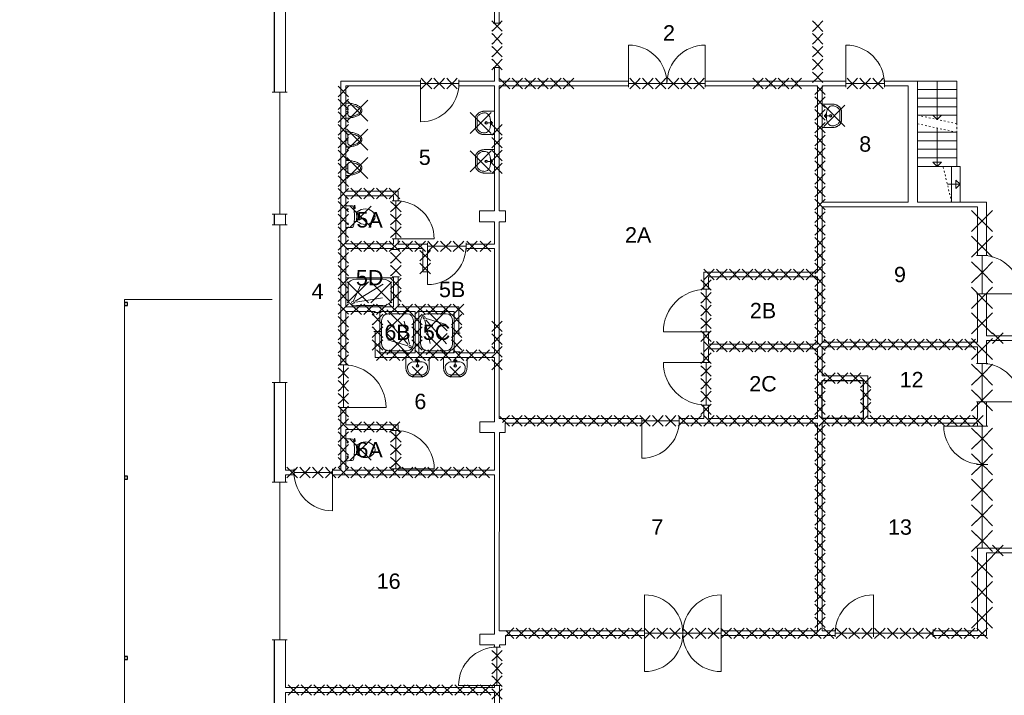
# Model space of a CAD drawing. Header units: millimetres. Extents: x 0 to 1134213, y -536989 to 313336.
# Tile 8 of 86: x 13199 to 36274, y 54303 to 70141. Entities that reach past the tile are written whole.
import ezdxf
from ezdxf.enums import TextEntityAlignment as Align

# ---------------------------------------------------------------- set-up
doc = ezdxf.new("R2010")
doc.units = ezdxf.units.MM
doc.set_wipeout_variables(frame=1)
doc.linetypes.add('ACAD_ISO03W100', pattern=[30, 12, -18])
doc.layers.add('A--L01B_Algemeen (te verwijderen gedeelten)', color=2, linetype='Continuous')
for name, color, linetype, lineweight in [('X-L21_C_buitenwanden', 7, 'Continuous', 30), ('X-L22_C_binnenwand', 7, 'Continuous', 13), ('X-L24_C_trappen hellingen', 1, 'Continuous', 5), ('X-L28_C_eiland bouwlaag', 7, 'Continuous', 30), ('X-L28_C_hoofddraagconstructie', 7, 'Continuous', 30), ('X-L32_C_binnenwandopeningen', 1, 'Continuous', 5), ('X-L74_C_sanitair', 1, 'Continuous', 5), ('X-T22_C_ruimtelabel', 7, 'Continuous', 5)]:
    doc.layers.add(name, color=color, linetype=linetype, lineweight=lineweight)
doc.styles.get("Standard").update_dxf_attribs({"font": 'arial.ttf'})

# ---------------------------------------------------------------- blocks, each defined once
blk = doc.blocks.new('DVDVB_28_-S-_KolomRechthoek')
at = {"color": 0, "linetype": 'ByBlock', "lineweight": -2}
blk.add_lwpolyline([(0, 0), (1, 0), (1, 1), (0, 1)], close=True, dxfattribs=at)
blk = doc.blocks.new('*U24')
for p, q in [((1200, 0), (1200, 920)), ((1400, 0), (1400, 920)), ((1600, 0), (1600, 920)), ((1800, 0), (1800, 920)), ((2000, 0), (2000, 920)), ((2000, 460), (1100, 460))]:
    blk.add_line(p, q)
at = {"linetype": 'ACAD_ISO03W100', "ltscale": 3}
for points in [[(1200, 920), (0, 920), (0, 0), (1400, 0)], [(1200, 920), (1000, 0), (1400, 0)]]:
    blk.add_lwpolyline(points, dxfattribs=at)
blk.add_lwpolyline([(1200, 920), (2000, 920), (2000, 0), (1000, 0)])
blk.add_lwpolyline([(1900, 360), (2000, 460), (1900, 560)], close=True)
blk = doc.blocks.new('*U26')
for p, q in [((800, 0), (800, 840)), ((1000, 0), (1000, 840)), ((1000, 420), (700, 420))]:
    blk.add_line(p, q)
at = {"linetype": 'ACAD_ISO03W100', "ltscale": 3}
for points in [[(800, 840), (0, 840), (0, 0), (400, 0)], [(800, 840), (600, 0), (400, 0)]]:
    blk.add_lwpolyline(points, dxfattribs=at)
blk.add_lwpolyline([(800, 840), (1000, 840), (1000, 0), (600, 0)])
blk.add_lwpolyline([(900, 320), (1000, 420), (900, 520)], close=True)
blk = doc.blocks.new('*U28')
for p, q in [((0, 0), (0, 920)), ((200, 0), (200, 920)), ((400, 0), (400, 920)), ((600, 0), (600, 920)), ((800, 0), (800, 920)), ((0, 460), (900, 460))]:
    blk.add_line(p, q)
blk.add_lwpolyline([(1000, 920), (0, 920), (0, 0), (800, 0)])
at = {"linetype": 'ACAD_ISO03W100', "ltscale": 3}
for points in [[(1000, 920), (800, 0), (1000, 0)], [(1000, 920), (2000, 920), (2000, 0), (1000, 0)]]:
    blk.add_lwpolyline(points, dxfattribs=at)
blk.add_lwpolyline([(800, 360), (900, 460), (800, 560)], close=True)
blk = doc.blocks.new('DVDVB_32_-S-_Raam')
at = {"linetype": 'Continuous', "lineweight": 13}
blk.add_wipeout([(0, 0.5), (1, 0.5), (1, -0.5), (0, -0.5)], dxfattribs=at)
at = {"color": 1, "linetype": 'ByBlock', "lineweight": -2}
for p, q in [((0, -0.5), (0, 0.5)), ((1, -0.5), (1, 0.5)), ((0, 0), (1, 0))]:
    blk.add_line(p, q, dxfattribs=at)
blk = doc.blocks.new('DVDVB_32_-S-_DoorgangRuimte')
at = {"linetype": 'Continuous', "lineweight": 13}
blk.add_wipeout([(0, 0.6), (1, 0.6), (1, -0.6), (0, -0.6)], dxfattribs=at)
at = {"color": 7, "linetype": 'ByBlock', "lineweight": 13}
for p, q in [((0, -0.5), (0, 0.5)), ((1, -0.5), (1, 0.5))]:
    blk.add_line(p, q, dxfattribs=at)
blk = doc.blocks.new('DVDVB_32_-S-_Deur')
at = {"linetype": 'Continuous', "lineweight": 13}
blk.add_wipeout([(0, -0.5), (1, -0.5), (1, 0.5), (0, 0.5)], dxfattribs=at)
at = {"color": 0, "linetype": 'ByBlock', "lineweight": -2}
for p, q in [((0, -0.5), (0, 0.5)), ((1, -0.5), (1, 0.5)), ((0, 0), (1, 0))]:
    blk.add_line(p, q, dxfattribs=at)
blk = doc.blocks.new('DVDVB_32_-S-_DubbelDeur')
at = {"linetype": 'Continuous', "lineweight": 13}
blk.add_wipeout([(0, -0.5), (1, -0.5), (1, 0.5), (0, 0.5)], dxfattribs=at)
at = {"color": 0, "linetype": 'ByBlock', "lineweight": -2}
for p, q in [((0, -0.5), (0, 0.5)), ((1, -0.5), (1, 0.5)), ((0, 0), (1, 0))]:
    blk.add_line(p, q, dxfattribs=at)
blk = doc.blocks.new('DVDVB_32_-S-_DraairichtingEnkel')
at = {"color": 0, "linetype": 'ByBlock', "lineweight": -2}
blk.add_line((0, 0), (0, 1), dxfattribs=at)
blk.add_arc((0, 0), 1, 0, 90, dxfattribs=at)
blk = doc.blocks.new('DVDVB_74_-S-_Toilet')
at = {"color": 0, "linetype": 'ByBlock', "lineweight": -2}
for p, q in [((248, 0), (-248, 0)), ((-143, -45), (-184, -45)), ((-163, -66), (-163, -24)), ((-111, -200), (-111, -230)), ((111, -230), (111, -200)), ((193, -45), (152, -45)), ((173, -65), (173, -25)), ((178, -192), (183, -206)), ((181, -202), (210, -196)), ((211, -197), (208, -187)), ((262, -216), (210, -224)), ((222, -205), (259, -200)), ((264, -204), (266, -210)), ((-101, -271), (-101, -250)), ((-101, -250), (-57, -250)), ((-67, -250), (-67, -268)), ((-57, -250), (-57, -267)), ((-57, -255), (-35, -255)), ((-35, -255), (-35, -260)), ((-35, -260), (35, -260)), ((35, -255), (35, -260)), ((57, -255), (35, -255)), ((57, -250), (57, -266)), ((101, -250), (57, -250)), ((67, -250), (67, -267)), ((101, -270), (101, -250))]:
    blk.add_line(p, q, dxfattribs=at)
for centre in [(-163, -46), (173, -46)]:
    blk.add_circle(centre, 12, dxfattribs=at)
for centre, radius, start, end in [((-214, -28), 43.4, 141.7698, 181.0192), ((892, -28), 1150, 180, 186.3309), ((-217, -151), 34, 186.3309, 259.2904), ((0, 994), 1200, 259.2904, 264.6981), ((0, 992), 1197, 264.6981, 275.3019), ((0, 994), 1200, 275.3019, 280.7271), ((207, -200), 25, 195.9272, 278.4779), ((220, -196), 10, 191.8886, 277.2238), ((217, -152), 33.5, 280.7271, 353.6509), ((214, -28), 43.4, 358.9808, 38.2302), ((-893, -28), 1150, 353.6509, 0), ((260, -206), 5, 15.7398, 97.2238), ((261, -212), 5, 278.4779, 15.7398), ((80, -457), 263, 148.9077, 230.8792), ((241, -554), 450, 146.1571, 148.9077), ((-240, -231), 129, 326.1571, 0), ((-101, -292), 20, 96.9358, 142.58), ((9, -1192), 926, 84.3005, 96.9358), ((-81, -457), 263, 309.1208, 31.0923), ((99, -290), 20, 37.7817, 84.3005), ((240, -231), 129, 180, 213.8429), ((-241, -554), 450, 31.0923, 33.8429), ((0, -556), 135, 230.8792, 309.1208)]:
    blk.add_arc(centre, radius, start, end, dxfattribs=at)
blk = doc.blocks.new('DVDVB_74_-S-_Urinoir')
at = {"color": 0, "linetype": 'ByBlock', "lineweight": -2}
blk.add_circle((0, -25), 25, dxfattribs=at)
blk.add_open_spline([(177, 0), (0, 0), (-178, 0)], degree=2, dxfattribs=at)
for points, weights, knots in [([(-178, 0), (-178, -380), (0, -380), (177, -380), (177, 0)], [1, 0.707106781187, 1, 0.707106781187, 1], [0, 0, 0, 0.25, 0.25, 0.5, 0.5, 0.5]), ([(-1, -50), (-41, -50), (-81, -50), (-140, -50), (-140, -110), (-141, -111), (-141, -113), (-140, -113), (-140, -113), (-106, -344), (-4, -350)], [1, 1, 1, 0.707106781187, 1, 1, 1, 1, 1, 0.817166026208, 0.992380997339], [0, 0, 0, 0.2, 0.2, 0.4, 0.4, 0.6, 0.6, 0.8, 0.8, 0.9958328, 0.9958328, 0.9958328]), ([(-7, -50), (32, -50), (71, -50), (72, -50), (72, -50), (132, -50), (132, -110), (132, -110), (131, -110), (131, -111), (131, -113), (132, -113), (132, -113), (99, -344), (-4, -350)], [1, 1, 1, 1, 1, 0.707106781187, 1, 1, 1, 1, 1, 1, 1, 0.817166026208, 0.992380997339], [0, 0, 0, 0.1428571, 0.1428571, 0.2857143, 0.2857143, 0.4285714, 0.4285714, 0.5714286, 0.5714286, 0.7142857, 0.7142857, 0.8571429, 0.8571429, 0.9970234, 0.9970234, 0.9970234])]:
    blk.add_rational_spline(points, weights, degree=2, knots=knots, dxfattribs=at)
blk = doc.blocks.new('DVDVB_74_-S-_Wasbak')
at = {"color": 0, "linetype": 'ByBlock', "lineweight": -2}
for p, q in [((-79, -100), (79, -100)), ((0, -65), (-45, -82)), ((-37, -64), (-29, -89)), ((0, -65), (0, -153)), ((0, -65), (45, -82)), ((37, -64), (29, -89))]:
    blk.add_line(p, q, dxfattribs=at)
for centre, radius in [((0, -196), 30), ((0, -196), 20), ((0, -66), 17.5)]:
    blk.add_circle(centre, radius, dxfattribs=at)
blk.add_ellipse((-96, -211), major_axis=(136, 40), ratio=0.751905, start_param=1.224555, end_param=2.997882, dxfattribs=at)
at = {"color": 0, "linetype": 'ByBlock', "lineweight": -2, "extrusion": (0, 0, -1)}
blk.add_ellipse((96, -211), major_axis=(-136, 40), ratio=0.751905, start_param=1.224555, end_param=2.997882, dxfattribs=at)
at = {"color": 0, "linetype": 'ByBlock', "lineweight": -2}
for points in [[(-275, 0), (-275, -118), (-275, -235)], [(275, 0), (0, 0), (-275, 0)], [(275, -236), (275, -118), (275, 0)], [(-92, -451), (0, -450), (91, -450)]]:
    blk.add_open_spline(points, degree=2, dxfattribs=at)
for points in [[(-275, -235), (-270, -456), (-92, -451)], [(91, -450), (270, -456), (275, -236)]]:
    blk.add_rational_spline(points, [1, 0.707108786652, 1], degree=2, dxfattribs=at)
blk.add_rational_spline([(235, -235), (231, -415), (92, -411), (92, -410), (91, -410), (0, -410), (-91, -410), (-92, -410), (-93, -411), (-231, -415), (-235, -235)], [1, 0.707108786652, 1, 1, 1, 1, 1, 1, 1, 0.707108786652, 1], degree=2, knots=[0, 0, 0, 0.2, 0.2, 0.4, 0.4, 0.6, 0.6, 0.8, 0.8, 1, 1, 1], dxfattribs=at)
blk = doc.blocks.new('DVDVB_74_-S-_Douchebak')
at = {"color": 0, "linetype": 'ByBlock', "lineweight": -2}
for p, q in [((0.225, 0.95), (0.775, 0.95)), ((0.05, 0.225), (0.05, 0.775)), ((0.166, 0.209), (0.316, 0.77)), ((0.784, 0.784), (0.199, 0.199)), ((0.95, 0.775), (0.95, 0.225)), ((0.209, 0.166), (0.77, 0.316)), ((0.775, 0.05), (0.225, 0.05))]:
    blk.add_line(p, q, dxfattribs=at)
at = {"color": 0, "linetype": 'ByBlock', "lineweight": -2, "flags": 128}
blk.add_lwpolyline([(0, 1), (0, 0), (1, 0), (1, 1)], close=True, dxfattribs=at)
at = {"color": 0, "linetype": 'ByBlock', "lineweight": -2}
blk.add_circle((0.15, 0.15), 0.0315, dxfattribs=at)
at = {"color": 0, "linetype": 'ByBlock', "lineweight": -2, "extrusion": (0, 0, -1)}
for centre, start, end in [((-0.225, 0.775), 0, 90), ((-0.775, 0.775), 90, 180), ((-0.225, 0.225), 270, 0), ((-0.775, 0.225), 180, 270)]:
    blk.add_arc(centre, 0.175, start, end, dxfattribs=at)
blk = doc.blocks.new('sloopkruis geel lijnlengte 350')
at = {"layer": 'A--L01B_Algemeen (te verwijderen gedeelten)'}
for p, q in [((0, 0), (247, 247)), ((247, 0), (0, 247))]:
    blk.add_line(p, q, dxfattribs=at)
blk = doc.blocks.new('sloopkruis geel lijnlengte 700')
at = {"layer": 'A--L01B_Algemeen (te verwijderen gedeelten)'}
for p, q in [((247, -247), (-247, 247)), ((-247, -247), (247, 247))]:
    blk.add_line(p, q, dxfattribs=at)

msp = doc.modelspace()

# ---------------------------------------------------------------- linework, layer by layer
at = {"layer": 'A--L01B_Algemeen (te verwijderen gedeelten)'}
for p, q in [((31830.3, 68386.3), (32022, 68578)), ((32077.7, 68386.3), (31886, 68578)), ((24677.5, 60613.3), (24449.4, 60841.3)), ((24511.7, 60694.9), (24677.5, 60860.7)), ((24591, 55691.1), (24780.7, 55880.7)), ((24780.7, 55633.3), (24591, 55822.9))]:
    msp.add_line(p, q, dxfattribs=at)
at = {"layer": 'X-L21_C_buitenwanden'}
msp.add_lwpolyline([(54849, 40397), (54849, 70582), (58039, 70582), (58039, 70842), (57409, 70842), (57409, 72872), (58039, 72872), (58039, 73132), (54849, 73132), (54849, 75682), (44269, 75682), (44269, 70652), (36419, 70652), (36419, 75682), (19159, 75682), (19159, 49441.4), (18988.1, 49742), (13299, 49742), (13299, 51442), (13199, 51442), (13199, 45592), (19159, 45592), (19159, 40457)], dxfattribs=at)
at = {"layer": 'X-L22_C_binnenwand'}
for points in [[(20729, 68702), (24329, 68702), (24329, 70382), (19429, 70382), (19429, 59582), (20729, 59582)], [(24439, 70382), (24439, 68702), (31874, 68702), (31874, 70382)], [(39009, 70382), (31924, 70382), (31924, 68702), (34239, 68702), (34239, 65862), (35859, 65862), (35859, 62732), (39009, 62732), (39008, 65412), (38648, 65412), (38647, 65662), (39009, 65662)], [(24329, 68592), (20839, 68592), (20839, 66122), (22069, 66122), (22069, 64882), (24329, 64882), (24329, 65406), (23976, 65406), (23976, 65659), (24329, 65659)], [(31899, 68592), (24439, 68593), (24439, 65659), (24581, 65659), (24581, 65406), (24439, 65406), (24439, 60792), (29229, 60792), (29229, 64222), (31899, 64222)], [(34019, 68592), (32009, 68592), (32009, 65862), (34019, 65862)], [(21959, 66012), (20839, 66012), (20839, 64887), (21959, 64887)], [(32009, 65752), (32009, 62582), (35649, 62582), (35649, 65752)], [(20839, 64777), (20839, 63407), (21959, 63407), (21959, 64777)], [(24329, 64777), (22759, 64777), (22759, 64227), (22649, 64227), (22649, 64777), (22069, 64777), (22069, 63407), (23494, 63407), (23494, 62332), (24329, 62332)], [(29339, 64112), (29339, 62532), (31899, 62532), (31899, 64112)], [(20839, 63297), (20839, 60647), (22069, 60647), (22069, 59582), (24329, 59582), (24329, 60462), (23982, 60462), (23983, 60712), (24329, 60712), (24329, 62222), (21529, 62222), (21529, 63297)], [(22469, 63297), (21639, 63297), (21639, 62332), (22469, 62332)], [(23384, 63297), (22554, 63297), (22554, 62332), (23384, 62332)], [(39009, 62622), (35859, 62622), (35859, 57752), (39009, 57752), (39009, 60462), (38648, 60462), (38648, 60712), (39008, 60712)], [(29339, 62422), (29339, 60792), (31899, 60792), (31899, 62422)], [(32009, 62472), (32009, 61792), (33079, 61792), (33079, 60792), (35649, 60792), (35649, 62472)], [(21959, 60537), (20839, 60537), (20839, 59582), (21959, 59582)], [(31899, 60682), (24580, 60682), (24580, 60462), (24440, 60462), (24439, 55812), (31899, 55812)], [(32009, 60682), (32009, 55812), (35649, 55812), (35649, 60682)], [(19429, 59472), (19429, 54482), (24329, 54482), (24328, 55487), (23982.5, 55487), (23982.5, 55737), (24328, 55737), (24329, 59472)], [(19429, 54372), (19429, 52182), (24329, 52182), (24329, 54372)]]:
    msp.add_lwpolyline(points, close=True, dxfattribs=at)
msp.add_lwpolyline([(39009, 57642), (35859, 57642), (35859, 55702), (24581, 55702), (24581, 55487), (24440, 55487), (24439, 50737), (24581, 50737), (24581, 50487), (24441, 50487), (24440, 49336), (19432, 49340), (19429.1, 45802)], dxfattribs=at)
at = {"layer": 'X-L24_C_trappen hellingen'}
for p, q in [((19159, 63582), (15659, 63582)), ((15659, 63582), (15659, 49742))]:
    msp.add_line(p, q, dxfattribs=at)
at = {"layer": 'X-L28_C_eiland bouwlaag'}
msp.add_lwpolyline([(32969, 60792), (32009, 60792), (32009, 61682), (32969, 61682)], close=True, dxfattribs=at)

# ---------------------------------------------------------------- block references
at = {"layer": 'A--L01B_Algemeen (te verwijderen gedeelten)'}
for name, p in [('sloopkruis geel lijnlengte 350', (24438.8, 68523.4)), ('sloopkruis geel lijnlengte 350', (24738.8, 68523.4)), ('sloopkruis geel lijnlengte 350', (25038.8, 68523.4)), ('sloopkruis geel lijnlengte 350', (25338.8, 68523.4)), ('sloopkruis geel lijnlengte 350', (25638.8, 68523.4)), ('sloopkruis geel lijnlengte 350', (25938.8, 68523.4)), ('sloopkruis geel lijnlengte 350', (30377.2, 68523.4)), ('sloopkruis geel lijnlengte 350', (30677.2, 68523.4)), ('sloopkruis geel lijnlengte 350', (30977.2, 68523.4)), ('sloopkruis geel lijnlengte 350', (31277.2, 68523.4)), ('sloopkruis geel lijnlengte 350', (20660.3, 68334.4)), ('sloopkruis geel lijnlengte 350', (31830.3, 68086.3)), ('sloopkruis geel lijnlengte 350', (20660.3, 68034.4)), ('sloopkruis geel lijnlengte 350', (20660.3, 67734.4)), ('sloopkruis geel lijnlengte 350', (31830.3, 67786.3)), ('sloopkruis geel lijnlengte 350', (20660.3, 67434.4)), ('sloopkruis geel lijnlengte 350', (24260.3, 67433.3)), ('sloopkruis geel lijnlengte 350', (31830.3, 67486.3)), ('sloopkruis geel lijnlengte 350', (20660.3, 67134.4)), ('sloopkruis geel lijnlengte 350', (24260.3, 67133.3)), ('sloopkruis geel lijnlengte 350', (31830.3, 67186.3)), ('sloopkruis geel lijnlengte 350', (20660.3, 66834.4)), ('sloopkruis geel lijnlengte 350', (24260.3, 66833.3)), ('sloopkruis geel lijnlengte 350', (31830.3, 66886.3)), ('sloopkruis geel lijnlengte 350', (20660.3, 66534.4)), ('sloopkruis geel lijnlengte 350', (24260.3, 66533.3)), ('sloopkruis geel lijnlengte 350', (31830.3, 66586.3)), ('sloopkruis geel lijnlengte 350', (20660.3, 66234.4)), ('sloopkruis geel lijnlengte 350', (31830.3, 66286.3)), ('sloopkruis geel lijnlengte 350', (31830.3, 65986.3)), ('sloopkruis geel lijnlengte 350', (20660.3, 65934.4)), ('sloopkruis geel lijnlengte 350', (20960.9, 65943.3)), ('sloopkruis geel lijnlengte 350', (21260.9, 65943.3)), ('sloopkruis geel lijnlengte 350', (21560.9, 65943.3)), ('sloopkruis geel lijnlengte 350', (20660.3, 65634.4)), ('sloopkruis geel lijnlengte 350', (31830.3, 65686.3)), ('sloopkruis geel lijnlengte 350', (20660.3, 65334.4)), ('sloopkruis geel lijnlengte 350', (31830.3, 65386.3)), ('sloopkruis geel lijnlengte 350', (31830.3, 65086.3)), ('sloopkruis geel lijnlengte 350', (20660.3, 65034.4)), ('sloopkruis geel lijnlengte 350', (20660.3, 64734.4)), ('sloopkruis geel lijnlengte 350', (20960.9, 64705.8)), ('sloopkruis geel lijnlengte 350', (21260.9, 64705.8)), ('sloopkruis geel lijnlengte 350', (23990.9, 64705.8)), ('sloopkruis geel lijnlengte 350', (31830.3, 64786.3)), ('sloopkruis geel lijnlengte 350', (20660.3, 64434.4)), ('sloopkruis geel lijnlengte 350', (31830.3, 64486.3)), ('sloopkruis geel lijnlengte 350', (20660.3, 64134.4)), ('sloopkruis geel lijnlengte 350', (22579, 64185.9)), ('sloopkruis geel lijnlengte 350', (31830.3, 64186.3)), ('sloopkruis geel lijnlengte 350', (29230, 64043.3)), ('sloopkruis geel lijnlengte 350', (29530, 64043.3)), ('sloopkruis geel lijnlengte 350', (29830, 64043.3)), ('sloopkruis geel lijnlengte 350', (30130, 64043.3)), ('sloopkruis geel lijnlengte 350', (30430, 64043.3)), ('sloopkruis geel lijnlengte 350', (30730, 64043.3)), ('sloopkruis geel lijnlengte 350', (31030, 64043.3)), ('sloopkruis geel lijnlengte 350', (31330, 64043.3)), ('sloopkruis geel lijnlengte 350', (31630, 64043.3)), ('sloopkruis geel lijnlengte 350', (20660.3, 63834.4)), ('sloopkruis geel lijnlengte 700', (21123.4, 63749.5)), ('sloopkruis geel lijnlengte 350', (31830.3, 63886.3)), ('sloopkruis geel lijnlengte 350', (20660.3, 63534.4)), ('sloopkruis geel lijnlengte 350', (21890.3, 63534.4)), ('sloopkruis geel lijnlengte 350', (31830.3, 63586.3)), ('sloopkruis geel lijnlengte 350', (20660.3, 63234.4)), ('sloopkruis geel lijnlengte 350', (20960.9, 63228.3)), ('sloopkruis geel lijnlengte 350', (21860.9, 63228.3)), ('sloopkruis geel lijnlengte 350', (22160.9, 63228.3)), ('sloopkruis geel lijnlengte 350', (22460.9, 63228.3)), ('sloopkruis geel lijnlengte 350', (22760.9, 63228.3)), ('sloopkruis geel lijnlengte 350', (23060.9, 63228.3)), ('sloopkruis geel lijnlengte 350', (23360.9, 63228.3)), ('sloopkruis geel lijnlengte 350', (31830.3, 63286.3)), ('sloopkruis geel lijnlengte 350', (22387.8, 62991.4)), ('sloopkruis geel lijnlengte 350', (23315.3, 62991.4)), ('sloopkruis geel lijnlengte 350', (31830.3, 62986.3)), ('sloopkruis geel lijnlengte 350', (20660.3, 62934.4)), ('sloopkruis geel lijnlengte 350', (24260.3, 62829.3)), ('sloopkruis geel lijnlengte 350', (20660.3, 62634.4)), ('sloopkruis geel lijnlengte 350', (22387.8, 62691.4)), ('sloopkruis geel lijnlengte 350', (24260.3, 62529.3)), ('sloopkruis geel lijnlengte 350', (31830.3, 62686.3)), ('sloopkruis geel lijnlengte 350', (36000.3, 62553.3)), ('sloopkruis geel lijnlengte 350', (20660.3, 62334.4)), ('sloopkruis geel lijnlengte 350', (21460.3, 62391.4)), ('sloopkruis geel lijnlengte 350', (22387.8, 62391.4)), ('sloopkruis geel lijnlengte 350', (29230, 62353.3)), ('sloopkruis geel lijnlengte 350', (29530, 62353.3)), ('sloopkruis geel lijnlengte 350', (29830, 62353.3)), ('sloopkruis geel lijnlengte 350', (30130, 62353.3)), ('sloopkruis geel lijnlengte 350', (30430, 62353.3)), ('sloopkruis geel lijnlengte 350', (30730, 62353.3)), ('sloopkruis geel lijnlengte 350', (31030, 62353.3)), ('sloopkruis geel lijnlengte 350', (31330, 62353.3)), ('sloopkruis geel lijnlengte 350', (31630, 62353.3)), ('sloopkruis geel lijnlengte 350', (31830.3, 62386.3)), ('sloopkruis geel lijnlengte 350', (32051, 62403.3)), ('sloopkruis geel lijnlengte 350', (32351, 62403.3)), ('sloopkruis geel lijnlengte 350', (32651, 62403.3)), ('sloopkruis geel lijnlengte 350', (32951, 62403.3)), ('sloopkruis geel lijnlengte 350', (33251, 62403.3)), ('sloopkruis geel lijnlengte 350', (33551, 62403.3)), ('sloopkruis geel lijnlengte 350', (33851, 62403.3)), ('sloopkruis geel lijnlengte 350', (34151, 62403.3)), ('sloopkruis geel lijnlengte 350', (34451, 62403.3)), ('sloopkruis geel lijnlengte 350', (34751, 62403.3)), ('sloopkruis geel lijnlengte 350', (35051, 62403.3)), ('sloopkruis geel lijnlengte 350', (35351, 62403.3)), ('sloopkruis geel lijnlengte 350', (21562.3, 62153.3)), ('sloopkruis geel lijnlengte 350', (21862.3, 62153.3)), ('sloopkruis geel lijnlengte 350', (22162.3, 62153.3)), ('sloopkruis geel lijnlengte 350', (22462.3, 62153.3)), ('sloopkruis geel lijnlengte 350', (22762.3, 62153.3)), ('sloopkruis geel lijnlengte 350', (23662.3, 62153.3)), ('sloopkruis geel lijnlengte 350', (23962.3, 62153.3)), ('sloopkruis geel lijnlengte 350', (24260.3, 62229.3)), ('sloopkruis geel lijnlengte 350', (31830.3, 62086.3)), ('sloopkruis geel lijnlengte 350', (24260.3, 61929.3)), ('sloopkruis geel lijnlengte 350', (22400.1, 61761.9)), ('sloopkruis geel lijnlengte 350', (23283.1, 61761.9)), ('sloopkruis geel lijnlengte 350', (31830.3, 61786.3)), ('sloopkruis geel lijnlengte 350', (32062.2, 61613.3)), ('sloopkruis geel lijnlengte 350', (32362.2, 61613.3)), ('sloopkruis geel lijnlengte 350', (32662.2, 61613.3)), ('sloopkruis geel lijnlengte 350', (31830.3, 61486.3)), ('sloopkruis geel lijnlengte 350', (32900.3, 61521.2)), ('sloopkruis geel lijnlengte 350', (31830.3, 61186.3)), ('sloopkruis geel lijnlengte 350', (32900.3, 61221.2)), ('sloopkruis geel lijnlengte 350', (32900.3, 60921.2)), ('sloopkruis geel lijnlengte 350', (31830.3, 60886.3)), ('sloopkruis geel lijnlengte 350', (20660.3, 60534.4)), ('sloopkruis geel lijnlengte 350', (20962.3, 60468.3)), ('sloopkruis geel lijnlengte 350', (21262.3, 60468.3)), ('sloopkruis geel lijnlengte 350', (21562.3, 60468.3)), ('sloopkruis geel lijnlengte 350', (24730, 60613.3)), ('sloopkruis geel lijnlengte 350', (25030, 60613.3)), ('sloopkruis geel lijnlengte 350', (25330, 60613.3)), ('sloopkruis geel lijnlengte 350', (25630, 60613.3)), ('sloopkruis geel lijnlengte 350', (25930, 60613.3)), ('sloopkruis geel lijnlengte 350', (26230, 60613.3)), ('sloopkruis geel lijnlengte 350', (26530, 60613.3)), ('sloopkruis geel lijnlengte 350', (26830, 60613.3)), ('sloopkruis geel lijnlengte 350', (27130, 60613.3)), ('sloopkruis geel lijnlengte 350', (28930, 60613.3)), ('sloopkruis geel lijnlengte 350', (29230, 60613.3)), ('sloopkruis geel lijnlengte 350', (29530, 60613.3)), ('sloopkruis geel lijnlengte 350', (29830, 60613.3)), ('sloopkruis geel lijnlengte 350', (30130, 60613.3)), ('sloopkruis geel lijnlengte 350', (30430, 60613.3)), ('sloopkruis geel lijnlengte 350', (30730, 60613.3)), ('sloopkruis geel lijnlengte 350', (31030, 60613.3)), ('sloopkruis geel lijnlengte 350', (31330, 60613.3)), ('sloopkruis geel lijnlengte 350', (31630, 60613.3)), ('sloopkruis geel lijnlengte 350', (31930, 60613.3)), ('sloopkruis geel lijnlengte 350', (32230, 60613.3)), ('sloopkruis geel lijnlengte 350', (32530, 60613.3)), ('sloopkruis geel lijnlengte 350', (32830, 60613.3)), ('sloopkruis geel lijnlengte 350', (33130, 60613.3)), ('sloopkruis geel lijnlengte 350', (33430, 60613.3)), ('sloopkruis geel lijnlengte 350', (33730, 60613.3)), ('sloopkruis geel lijnlengte 350', (34030, 60613.3)), ('sloopkruis geel lijnlengte 350', (34330, 60613.3)), ('sloopkruis geel lijnlengte 350', (34630, 60613.3)), ('sloopkruis geel lijnlengte 350', (34930, 60613.3)), ('sloopkruis geel lijnlengte 350', (35230, 60613.3)), ('sloopkruis geel lijnlengte 350', (20660.3, 60234.4)), ('sloopkruis geel lijnlengte 350', (31830.3, 60391.4)), ('sloopkruis geel lijnlengte 350', (31830.3, 60091.4)), ('sloopkruis geel lijnlengte 350', (20660.3, 59934.4)), ('sloopkruis geel lijnlengte 350', (31830.3, 59791.4)), ('sloopkruis geel lijnlengte 350', (20660.3, 59634.4)), ('sloopkruis geel lijnlengte 350', (20662.3, 59403.3)), ('sloopkruis geel lijnlengte 350', (20962.3, 59403.3)), ('sloopkruis geel lijnlengte 350', (21262.3, 59403.3)), ('sloopkruis geel lijnlengte 350', (21562.3, 59403.3)), ('sloopkruis geel lijnlengte 350', (22462.3, 59403.3)), ('sloopkruis geel lijnlengte 350', (22762.3, 59403.3)), ('sloopkruis geel lijnlengte 350', (23062.3, 59403.3)), ('sloopkruis geel lijnlengte 350', (23362.3, 59403.3)), ('sloopkruis geel lijnlengte 350', (23662.3, 59403.3)), ('sloopkruis geel lijnlengte 350', (23962.3, 59403.3)), ('sloopkruis geel lijnlengte 350', (31830.3, 59491.4)), ('sloopkruis geel lijnlengte 350', (31830.3, 59191.4)), ('sloopkruis geel lijnlengte 350', (31830.3, 58891.4)), ('sloopkruis geel lijnlengte 350', (31830.3, 58591.4)), ('sloopkruis geel lijnlengte 350', (31830.3, 58291.4)), ('sloopkruis geel lijnlengte 350', (31830.3, 57991.4)), ('sloopkruis geel lijnlengte 350', (31830.3, 57691.4)), ('sloopkruis geel lijnlengte 350', (31830.3, 57391.4)), ('sloopkruis geel lijnlengte 350', (31830.3, 57091.4)), ('sloopkruis geel lijnlengte 350', (31830.3, 56791.4)), ('sloopkruis geel lijnlengte 350', (31830.3, 56491.4)), ('sloopkruis geel lijnlengte 350', (31830.3, 56191.4)), ('sloopkruis geel lijnlengte 350', (31830.3, 55891.4)), ('sloopkruis geel lijnlengte 350', (24833.2, 55633.3)), ('sloopkruis geel lijnlengte 350', (25133.2, 55633.3)), ('sloopkruis geel lijnlengte 350', (25433.2, 55633.3)), ('sloopkruis geel lijnlengte 350', (25733.2, 55633.3)), ('sloopkruis geel lijnlengte 350', (26033.2, 55633.3)), ('sloopkruis geel lijnlengte 350', (26333.2, 55633.3)), ('sloopkruis geel lijnlengte 350', (26633.2, 55633.3)), ('sloopkruis geel lijnlengte 350', (26933.2, 55633.3)), ('sloopkruis geel lijnlengte 350', (27233.2, 55633.3)), ('sloopkruis geel lijnlengte 350', (29933.2, 55633.3)), ('sloopkruis geel lijnlengte 350', (30233.2, 55633.3)), ('sloopkruis geel lijnlengte 350', (30233.2, 55633.3)), ('sloopkruis geel lijnlengte 350', (30533.2, 55633.3)), ('sloopkruis geel lijnlengte 350', (30833.2, 55633.3)), ('sloopkruis geel lijnlengte 350', (31133.2, 55633.3)), ('sloopkruis geel lijnlengte 350', (31433.2, 55633.3)), ('sloopkruis geel lijnlengte 350', (31733.2, 55633.3)), ('sloopkruis geel lijnlengte 350', (34733.2, 55633.3)), ('sloopkruis geel lijnlengte 350', (35033.2, 55633.3)), ('sloopkruis geel lijnlengte 350', (35333.2, 55633.3)), ('sloopkruis geel lijnlengte 350', (35633.2, 55633.3)), ('sloopkruis geel lijnlengte 350', (19493.9, 54303.3)), ('sloopkruis geel lijnlengte 350', (19793.9, 54303.3)), ('sloopkruis geel lijnlengte 350', (20093.9, 54303.3)), ('sloopkruis geel lijnlengte 350', (20393.9, 54303.3)), ('sloopkruis geel lijnlengte 350', (20693.9, 54303.3)), ('sloopkruis geel lijnlengte 350', (20993.9, 54303.3)), ('sloopkruis geel lijnlengte 350', (21293.9, 54303.3)), ('sloopkruis geel lijnlengte 350', (21593.9, 54303.3)), ('sloopkruis geel lijnlengte 350', (21893.9, 54303.3)), ('sloopkruis geel lijnlengte 350', (22193.9, 54303.3)), ('sloopkruis geel lijnlengte 350', (22493.9, 54303.3)), ('sloopkruis geel lijnlengte 350', (22793.9, 54303.3)), ('sloopkruis geel lijnlengte 350', (23093.9, 54303.3)), ('sloopkruis geel lijnlengte 350', (23393.9, 54303.3)), ('sloopkruis geel lijnlengte 350', (23693.9, 54303.3))]:
    msp.add_blockref(name, p, dxfattribs=at)
at = {"layer": 'A--L01B_Algemeen (te verwijderen gedeelten)', "rotation": 90}
for p in [(21110.5, 68006.4), (32289, 67886.7), (24002.5, 67721), (21110.5, 67330.4), (24002.5, 66820), (21110.5, 66663.4), (21190.4, 65524.2), (35754, 65420.8), (22054, 63090.4), (22969, 63090.4), (35754, 63020.8), (22054, 62540.4), (22969, 62540.4), (21190.4, 60060.2), (35754, 57319.9), (35754, 56719.9), (35754, 56119.9)]:
    msp.add_blockref('sloopkruis geel lijnlengte 700', p, dxfattribs=at)
at = {"layer": 'X-L24_C_trappen hellingen', "rotation": 270}
for name in ['*U24', '*U28']:
    msp.add_blockref(name, (34239, 68702), dxfattribs=at)
at = {"layer": 'X-L24_C_trappen hellingen', "yscale": -1}
msp.add_blockref('*U26', (34239, 66702), dxfattribs=at)
at = {"layer": 'X-L28_C_hoofddraagconstructie', "xscale": 70, "yscale": 70}
for p in [(15659, 63442), (15659, 59372), (15659, 55142)]:
    msp.add_blockref('DVDVB_28_-S-_KolomRechthoek', p, dxfattribs=at)
at = {"layer": 'X-L74_C_sanitair'}
for name, p, xscale, yscale, rotation in [('DVDVB_74_-S-_Urinoir', (20839, 68010), 0.9999703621, 0.9999703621, 90), ('DVDVB_74_-S-_Wasbak', (32009, 67887), 0.9999983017, 0.9999983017, 90), ('DVDVB_74_-S-_Wasbak', (24329, 67721), 0.9999703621, 0.9999703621, 270), ('DVDVB_74_-S-_Urinoir', (20839, 67334), 0.9999703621, 0.9999703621, 90), ('DVDVB_74_-S-_Wasbak', (24329, 66820), 0.9999703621, 0.9999703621, 270), ('DVDVB_74_-S-_Urinoir', (20839, 66667), 0.9999703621, 0.9999703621, 90), ('DVDVB_74_-S-_Toilet', (20839, 65524), 0.9999703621, 0.9999703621, 90), ('DVDVB_74_-S-_Toilet', (20839, 60060), 0.9999703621, 0.9999703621, 90)]:
    msp.add_blockref(name, p, dxfattribs=dict(at, xscale=xscale, yscale=yscale, rotation=rotation))
at = {"layer": 'X-L74_C_sanitair', "xscale": 0.9999703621, "yscale": 0.9999703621}
for p in [(22524, 62222), (23407, 62222)]:
    msp.add_blockref('DVDVB_74_-S-_Wasbak', p, dxfattribs=at)

# ---------------------------------------------------------------- texts
at = {"layer": 'X-T22_C_ruimtelabel'}
for s, p in [('2', (28416, 69831.5)), ('8', (33014, 67227)), ('5', (22692.6, 66916.2)), ('5A', (21399, 65449.5)), ('2A', (27692.6, 65096.2)), ('5D', (21399, 64092)), ('9', (33829, 64167)), ('4', (20181.1, 63776.4)), ('5B', (23333.2, 63816.5)), ('2B', (30619, 63322)), ('12', (34101.5, 61704.1)), ('2C', (30619, 61607)), ('6', (22588.7, 61192.1)), ('6A', (21399, 60059.5)), ('7', (28142.4, 58245)), ('13', (33829, 58247)), ('16', (21845.6, 56978.9))]:
    msp.add_text(s, height=360, dxfattribs=at).set_placement(p, align=Align.MIDDLE_CENTER)

# ---------------------------------------------------------------- next in the draw order: block references
at = {"layer": 'X-L32_C_binnenwandopeningen'}
for name, p, xscale, yscale, rotation in [('DVDVB_32_-S-_DoorgangRuimte', (31899, 70382), 1680, 110, 270), ('DVDVB_32_-S-_DoorgangRuimte', (24384, 69022), 1040, 170, 90), ('DVDVB_32_-S-_Deur', (23492, 68647), 899.99, 170, 180), ('DVDVB_32_-S-_DubbelDeur', (29267, 68647.2), 1799.98, 169.65, 180), ('DVDVB_32_-S-_Raam', (19294, 65582), 2859.993839, 349.9994056, 90), ('DVDVB_32_-S-_Deur', (22014, 65000), 897.97, 170, 90), ('DVDVB_32_-S-_Raam', (19294, 61632), 3699.995579, 349.9994056, 90), ('DVDVB_32_-S-_DoorgangRuimte', (22014, 64112), 645, 170, 90), ('DVDVB_32_-S-_Deur', (35754, 63717), 899.97, 270, 90), ('DVDVB_32_-S-_Deur', (29284, 62822), 1000, 170, 90), ('DVDVB_32_-S-_DoorgangRuimte', (21584, 62835), 442, 170, 90), ('DVDVB_32_-S-_DoorgangRuimte', (23439, 62352), 442, 170, 90), ('DVDVB_32_-S-_Deur', (29284, 62107), 1000, 170, 270), ('DVDVB_32_-S-_Deur', (35754, 61182), 899.97, 270, 90), ('DVDVB_32_-S-_Deur', (20784, 61051), 1000, 170, 90), ('DVDVB_32_-S-_Deur', (22014, 59610), 899.97, 170, 90), ('DVDVB_32_-S-_Deur', (20529, 59527), 899.97, 170, 180), ('DVDVB_32_-S-_Raam', (35754, 57752), 1964.19, 270, 90), ('DVDVB_32_-S-_Raam', (19294, 55602), 3699.995579, 349.9994056, 90), ('DVDVB_32_-S-_Deur', (24384.9, 54534), 899.99955, 171.936, 90)]:
    msp.add_blockref(name, p, dxfattribs=dict(at, xscale=xscale, yscale=yscale, rotation=rotation))
for name, p, xscale, yscale in [('DVDVB_32_-S-_Deur', (32564, 68647), 899.97, 170), ('DVDVB_32_-S-_Deur', (22759, 64829.5), 900, 165), ('DVDVB_32_-S-_Deur', (27778.3, 60737), 876.6500000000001, 170), ('DVDVB_32_-S-_DubbelDeur', (27840, 55757), 1799.971798, 349.9896267), ('DVDVB_32_-S-_Raam', (33210, 55757), 1400, 170)]:
    msp.add_blockref(name, p, dxfattribs=dict(at, xscale=xscale, yscale=yscale))

# ---------------------------------------------------------------- next in the draw order: block references
at = {"layer": 'A--L01B_Algemeen (te verwijderen gedeelten)'}
for name, p in [('sloopkruis geel lijnlengte 350', (24260.3, 69868.3)), ('sloopkruis geel lijnlengte 350', (31775.3, 69866.9)), ('sloopkruis geel lijnlengte 350', (24260.3, 69568.3)), ('sloopkruis geel lijnlengte 350', (31775.3, 69566.9)), ('sloopkruis geel lijnlengte 350', (24260.3, 69268.3)), ('sloopkruis geel lijnlengte 350', (31775.3, 69266.9)), ('sloopkruis geel lijnlengte 350', (24260.3, 68968.3)), ('sloopkruis geel lijnlengte 350', (31775.3, 68966.9)), ('sloopkruis geel lijnlengte 350', (22606.9, 68523.4)), ('sloopkruis geel lijnlengte 350', (22906.9, 68523.4)), ('sloopkruis geel lijnlengte 350', (23206.9, 68523.4)), ('sloopkruis geel lijnlengte 350', (27496.3, 68523.4)), ('sloopkruis geel lijnlengte 350', (27796.3, 68523.4)), ('sloopkruis geel lijnlengte 350', (28096.3, 68523.4)), ('sloopkruis geel lijnlengte 350', (28396.3, 68523.4)), ('sloopkruis geel lijnlengte 350', (28696.3, 68523.4)), ('sloopkruis geel lijnlengte 350', (28996.3, 68523.4)), ('sloopkruis geel lijnlengte 350', (31775.3, 68666.9)), ('sloopkruis geel lijnlengte 350', (32589.4, 68523.3)), ('sloopkruis geel lijnlengte 350', (32889.4, 68523.3)), ('sloopkruis geel lijnlengte 350', (33189.4, 68523.3)), ('sloopkruis geel lijnlengte 350', (21860.9, 65943.3)), ('sloopkruis geel lijnlengte 350', (21890.3, 65634.4)), ('sloopkruis geel lijnlengte 350', (21890.3, 65334.4)), ('sloopkruis geel lijnlengte 350', (21890.3, 65034.4)), ('sloopkruis geel lijnlengte 350', (21560.9, 64705.8)), ('sloopkruis geel lijnlengte 350', (21860.9, 64705.8)), ('sloopkruis geel lijnlengte 350', (22160.9, 64705.8)), ('sloopkruis geel lijnlengte 350', (22460.9, 64705.8)), ('sloopkruis geel lijnlengte 350', (22760.9, 64705.8)), ('sloopkruis geel lijnlengte 350', (23060.9, 64705.8)), ('sloopkruis geel lijnlengte 350', (23360.9, 64705.8)), ('sloopkruis geel lijnlengte 350', (23675.9, 64705.8)), ('sloopkruis geel lijnlengte 350', (21890.3, 64434.4)), ('sloopkruis geel lijnlengte 350', (22579, 64485.9)), ('sloopkruis geel lijnlengte 350', (21890.3, 64134.4)), ('sloopkruis geel lijnlengte 700', (21673.4, 63749.5)), ('sloopkruis geel lijnlengte 350', (21890.3, 63834.4)), ('sloopkruis geel lijnlengte 350', (29160.3, 63798.3)), ('sloopkruis geel lijnlengte 350', (29160.3, 63498.3)), ('sloopkruis geel lijnlengte 350', (21260.9, 63228.3)), ('sloopkruis geel lijnlengte 350', (21560.9, 63228.3)), ('sloopkruis geel lijnlengte 350', (21460.3, 62991.4)), ('sloopkruis geel lijnlengte 350', (29160.3, 63198.3)), ('sloopkruis geel lijnlengte 350', (29160.3, 62898.3)), ('sloopkruis geel lijnlengte 350', (21460.3, 62691.4)), ('sloopkruis geel lijnlengte 350', (23315.3, 62691.4)), ('sloopkruis geel lijnlengte 350', (29160.3, 62598.3)), ('sloopkruis geel lijnlengte 350', (23315.3, 62391.4)), ('sloopkruis geel lijnlengte 350', (23062.3, 62153.3)), ('sloopkruis geel lijnlengte 350', (23362.3, 62153.3)), ('sloopkruis geel lijnlengte 350', (29160.3, 62083.3)), ('sloopkruis geel lijnlengte 350', (20660.3, 62034.4)), ('sloopkruis geel lijnlengte 350', (20660.3, 61734.4)), ('sloopkruis geel lijnlengte 350', (29160.3, 61783.3)), ('sloopkruis geel lijnlengte 350', (20660.3, 61434.4)), ('sloopkruis geel lijnlengte 350', (29160.3, 61483.3)), ('sloopkruis geel lijnlengte 350', (20660.3, 61134.4)), ('sloopkruis geel lijnlengte 350', (29160.3, 61183.3)), ('sloopkruis geel lijnlengte 350', (20660.3, 60834.4)), ('sloopkruis geel lijnlengte 350', (29160.3, 60883.3)), ('sloopkruis geel lijnlengte 350', (21862.3, 60468.3)), ('sloopkruis geel lijnlengte 350', (27430, 60613.3)), ('sloopkruis geel lijnlengte 350', (27730, 60613.3)), ('sloopkruis geel lijnlengte 350', (28030, 60613.3)), ('sloopkruis geel lijnlengte 350', (28330, 60613.3)), ('sloopkruis geel lijnlengte 350', (28630, 60613.3)), ('sloopkruis geel lijnlengte 350', (21890.3, 60236.3)), ('sloopkruis geel lijnlengte 350', (21890.3, 59936.3)), ('sloopkruis geel lijnlengte 350', (21890.3, 59636.3)), ('sloopkruis geel lijnlengte 350', (19462.3, 59403.3)), ('sloopkruis geel lijnlengte 350', (19762.3, 59403.3)), ('sloopkruis geel lijnlengte 350', (20062.3, 59403.3)), ('sloopkruis geel lijnlengte 350', (20362.3, 59403.3)), ('sloopkruis geel lijnlengte 350', (21862.3, 59403.3)), ('sloopkruis geel lijnlengte 350', (22162.3, 59403.3)), ('sloopkruis geel lijnlengte 350', (36000.3, 57573.3)), ('sloopkruis geel lijnlengte 350', (27533.2, 55633.3)), ('sloopkruis geel lijnlengte 350', (27833.2, 55633.3)), ('sloopkruis geel lijnlengte 350', (28133.2, 55633.3)), ('sloopkruis geel lijnlengte 350', (28433.2, 55633.3)), ('sloopkruis geel lijnlengte 350', (28733.2, 55633.3)), ('sloopkruis geel lijnlengte 350', (29033.2, 55633.3)), ('sloopkruis geel lijnlengte 350', (29333.2, 55633.3)), ('sloopkruis geel lijnlengte 350', (29633.2, 55633.3)), ('sloopkruis geel lijnlengte 350', (33533.2, 55633.3)), ('sloopkruis geel lijnlengte 350', (33833.2, 55633.3)), ('sloopkruis geel lijnlengte 350', (34133.2, 55633.3)), ('sloopkruis geel lijnlengte 350', (34433.2, 55633.3)), ('sloopkruis geel lijnlengte 350', (24260.6, 55108.4)), ('sloopkruis geel lijnlengte 350', (24260.6, 54808.4)), ('sloopkruis geel lijnlengte 350', (24260.6, 54508.4)), ('sloopkruis geel lijnlengte 350', (23993.9, 54303.3)), ('sloopkruis geel lijnlengte 350', (24260.6, 54208.4))]:
    msp.add_blockref(name, p, dxfattribs=at)
at = {"layer": 'A--L01B_Algemeen (te verwijderen gedeelten)', "rotation": 90}
for p in [(35754, 64820.8), (35754, 64220.8), (35754, 63620.8), (35754, 62420.8), (35754, 61820.8), (35754, 61220.8), (35754, 59119.9), (35754, 58519.9), (35754, 57919.9)]:
    msp.add_blockref('sloopkruis geel lijnlengte 700', p, dxfattribs=at)
at = {"layer": 'X-L32_C_binnenwandopeningen'}
for p, xscale, yscale in [((27467, 68647.2), 899.99, 899.99), ((32564, 68647), 899.97, 899.97), ((22592, 68647), 899.99, -899.99), ((22759, 64829.5), 900, -900), ((27778.3, 60737), 876.6500000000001, -876.6500000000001), ((27840, 55757), 899.985899, 899.985899), ((27840, 55757), 899.985899, 899.985899), ((29640, 55757), -899.985899, 899.985899), ((29640, 55757), -899.985899, 899.985899), ((27840, 55757), 899.985899, -899.985899), ((29640, 55757), -899.985899, -899.985899)]:
    msp.add_blockref('DVDVB_32_-S-_DraairichtingEnkel', p, dxfattribs=dict(at, xscale=xscale, yscale=yscale))
for name, p, xscale, yscale, rotation in [('DVDVB_32_-S-_DraairichtingEnkel', (29267, 68647.2), 899.99, -899.99, 180), ('DVDVB_32_-S-_DraairichtingEnkel', (22014, 65000), 897.97, -897.97, 90), ('DVDVB_32_-S-_DraairichtingEnkel', (35754, 63717), 899.97, -899.97, 90), ('DVDVB_32_-S-_DraairichtingEnkel', (29284, 62822), 1000, 1000, 90), ('DVDVB_32_-S-_DraairichtingEnkel', (29284, 62107), 1000, -1000, 270), ('DVDVB_32_-S-_DraairichtingEnkel', (35754, 61182), 899.97, -899.97, 90), ('DVDVB_32_-S-_DraairichtingEnkel', (20784, 61051), 1000, -1000, 90), ('DVDVB_32_-S-_DraairichtingEnkel', (22014, 59610), 899.97, -899.97, 90), ('DVDVB_32_-S-_Deur', (35754, 60616), 899.97, 270, 270), ('DVDVB_32_-S-_DraairichtingEnkel', (20529, 59527), 899.97, 899.97, 180), ('DVDVB_32_-S-_Deur', (33210, 55757), 899.97, 170, 180), ('DVDVB_32_-S-_DraairichtingEnkel', (24384.9, 54534), 899.99955, 899.99955, 90)]:
    msp.add_blockref(name, p, dxfattribs=dict(at, xscale=xscale, yscale=yscale, rotation=rotation))
at = {"layer": 'X-L74_C_sanitair', "xscale": 1119.999216, "yscale": 684.9970672}
msp.add_blockref('DVDVB_74_-S-_Douchebak', (20839, 63407), dxfattribs=at)
at = {"layer": 'X-L74_C_sanitair'}
for p, xscale, yscale, rotation in [((22469, 62332), 830, -965, 180), ((22554, 63297), 964.9991994, 829.9993355, 270)]:
    msp.add_blockref('DVDVB_74_-S-_Douchebak', p, dxfattribs=dict(at, xscale=xscale, yscale=yscale, rotation=rotation))

# ---------------------------------------------------------------- next in the draw order: texts
at = {"layer": 'X-T22_C_ruimtelabel'}
for s, p in [('6B', (22054, 62814.5)), ('5C', (22969, 62814.5))]:
    msp.add_text(s, height=360, dxfattribs=at).set_placement(p, align=Align.MIDDLE_CENTER)

# ---------------------------------------------------------------- next in the draw order: block references
at = {"layer": 'A--L01B_Algemeen (te verwijderen gedeelten)'}
for p in [(35530, 60613.3), (32033.2, 55633.3), (32333.2, 55633.3), (32633.2, 55633.3), (32933.2, 55633.3), (33233.2, 55633.3)]:
    msp.add_blockref('sloopkruis geel lijnlengte 350', p, dxfattribs=at)
at = {"layer": 'A--L01B_Algemeen (te verwijderen gedeelten)', "rotation": 90}
for p in [(35754, 60319.9), (35754, 59719.9)]:
    msp.add_blockref('sloopkruis geel lijnlengte 700', p, dxfattribs=at)
at = {"layer": 'X-L32_C_binnenwandopeningen', "xscale": 899.97, "yscale": -899.97}
for p, rotation in [((35754, 60616), 270), ((33210, 55757), 180)]:
    msp.add_blockref('DVDVB_32_-S-_DraairichtingEnkel', p, dxfattribs=dict(at, rotation=rotation))

doc.saveas('drawing.dxf')
